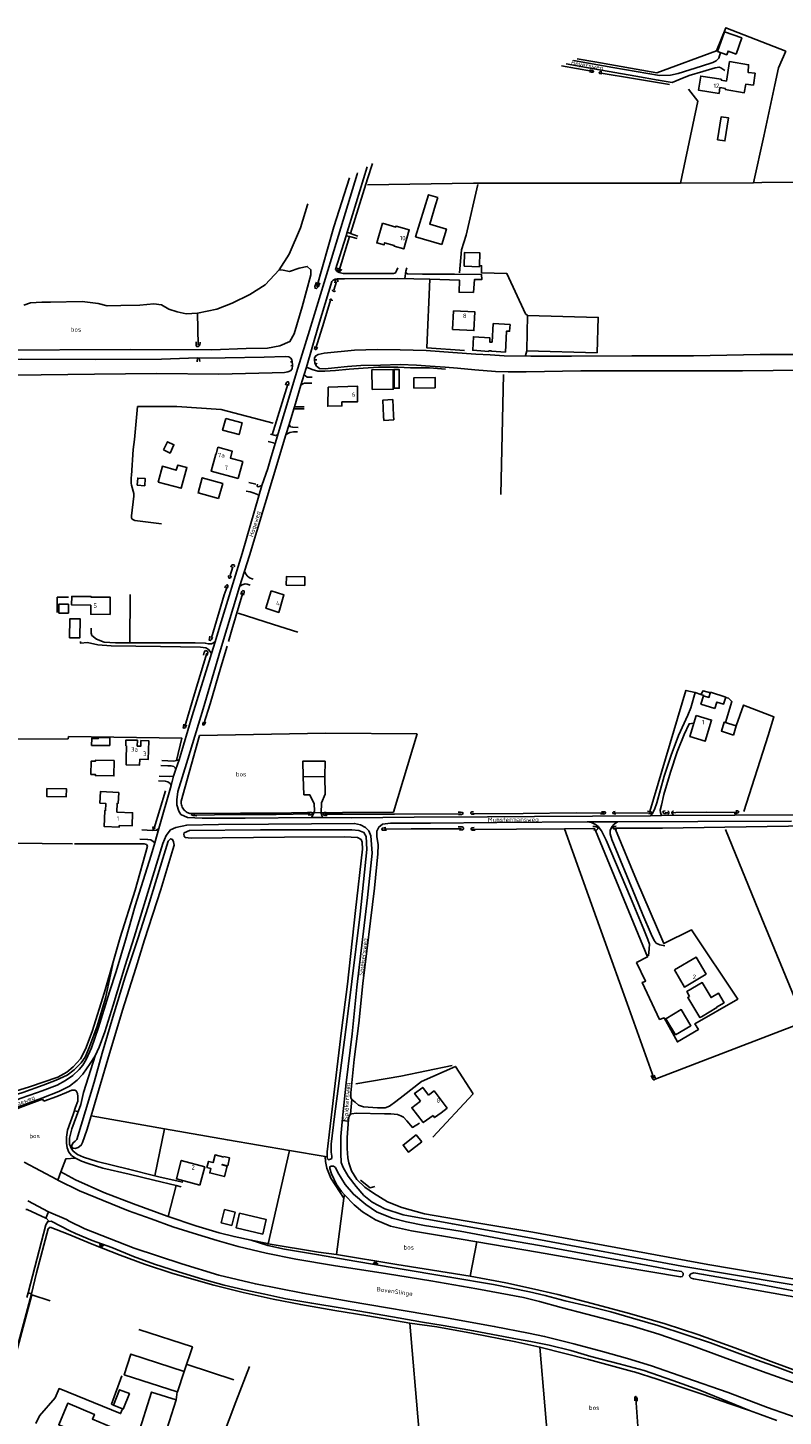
# Model space of a CAD drawing. Header units: metres. Extents: x 226218 to 240385, y 439369 to 449677.
# Tile 61 of 256: x 228592 to 229018, y 441308 to 442091. Entities that reach past the tile are written whole.
import ezdxf

# ---------------------------------------------------------------- set-up
doc = ezdxf.new("R2010")
doc.units = ezdxf.units.M
doc.header["$MEASUREMENT"] = 0
for name, color, linetype in [('BIJGEBOUW', 4, 'Continuous'), ('CULTUURAANDUIDING', 253, 'Continuous'), ('DAKRAND', 4, 'Continuous'), ('DAKRAND-BYG', 4, 'Continuous'), ('HEG', 253, 'Continuous'), ('HEK', 253, 'Continuous'), ('HOOFDGEBOUW', 4, 'Continuous'), ('HOUTWAL', 253, 'Continuous'), ('HUISNUMMER', 253, 'Continuous'), ('INSTEEKSLOOT', 153, 'Continuous'), ('KANTVERH', 253, 'Continuous'), ('KANTWATER', 153, 'Continuous'), ('KUNSTWERK', 253, 'Continuous'), ('MIDSLTGREPPEL', 253, 'Continuous'), ('OVERIGEAFSCH', 253, 'Continuous'), ('OVLIJNOBJ', 253, 'Continuous'), ('RASTER', 253, 'Continuous'), ('STRAATNAAM', 253, 'Continuous'), ('TALUD', 253, 'Continuous'), ('WATERLNAAM', 253, 'Continuous')]:
    doc.layers.add(name, color=color, linetype=linetype)
doc.styles.get("Standard").update_dxf_attribs({"font": 'iso.shx'})

# ---------------------------------------------------------------- blocks, each defined once
blk = doc.blocks.new('TA', base_point=(75009.5, 300012))
for p, q in [((75009.5, 300012.5), (75010, 300012.5)), ((75009.5, 300012.25), (75010.5, 300012.25)), ((75009.5, 300012), (75010, 300012)), ((75009.5, 300011.75), (75010.5, 300011.75)), ((75009.5, 300011.5), (75010, 300011.5))]:
    blk.add_line(p, q)

msp = doc.modelspace()

# ---------------------------------------------------------------- linework, layer by layer
at = {"layer": 'BIJGEBOUW'}
for points in [[(228854.18, 441913.38), (228854.82, 441923.92), (228864.28, 441923.35), (228864.05, 441919.56), (228862.38, 441919.66), (228861.66, 441907.86), (228853.88, 441908.33), (228853.89, 441908.49)], [(228703.91, 441870.38), (228702.14, 441863.81), (228711.41, 441861.31), (228713.18, 441867.88), (228703.91, 441870.38)]]:
    msp.add_lwpolyline(points, dxfattribs=at)
at = {"layer": 'DAKRAND'}
for points in [[(228982.68, 442056.99), (228985.81, 442056.34), (228985.71, 442055.84), (228996.41, 442054.01), (228997.21, 442058.86), (229001.55, 442058.4), (229002.51, 442065.06), (228998.54, 442065.5), (228998.85, 442069.84), (228988.15, 442071.6), (228986.32, 442060.63), (228983.32, 442061.15)], [(228627.82, 441765.2), (228616.98, 441765.3), (228617.07, 441770.11), (228627.86, 441770.05), (228627.86, 441769.73)], [(228647.98, 441685.87), (228647.62, 441685.86), (228647.61, 441689.1), (228654.1, 441689.01), (228654.06, 441685.73)], [(228655.44, 441678.31), (228655.34, 441674.99), (228647.69, 441675.19), (228647.81, 441678.48)], [(228759.97, 441677.26), (228759.88, 441668.51), (228747.57, 441668.31), (228747.41, 441677.11), (228759.97, 441677.26)], [(228643.9, 441640.89), (228643.86, 441640.04), (228635.28, 441640.4), (228635.7, 441649.28), (228636.08, 441649.28), (228636.23, 441653.36), (228632.94, 441653.55), (228633.27, 441660.02), (228643.61, 441659.45), (228643.32, 441653.4), (228642.61, 441653.43), (228642.41, 441648.39)], [(228813.71, 441485.48), (228810.45, 441489.91), (228815.05, 441493.3), (228818.29, 441488.91)], [(228825.35, 441479.02), (228821.72, 441476.3), (228820.86, 441477.45)], [(228629.49, 441295.63), (228625.03, 441297.52), (228624.73, 441296.79), (228609.73, 441303.12), (228614.84, 441315.21), (228629.83, 441308.88), (228628.74, 441306.29), (228643.02, 441300.26), (228639.3, 441291.47)]]:
    msp.add_lwpolyline(points, dxfattribs=at)
at = {"layer": 'DAKRAND-BYG'}
for p, q in [((228822.3, 441990.8), (228823.55, 441994.89)), ((228991.9, 441697.03), (228990.27, 441691.94)), ((228680.56, 441333.09), (228680.47, 441333.11)), ((228645.72, 441312.03), (228640.56, 441314.1)), ((228675.93, 441317.16), (228669.42, 441296.38))]:
    msp.add_line(p, q, dxfattribs=at)
for points in [[(228991.79, 442075.81), (228995, 442084.97), (228985.27, 442088.44), (228981.29, 442077.24), (228986.55, 442075.48), (228987.24, 442077.49), (228991.79, 442075.81)], [(228981.35, 442027.5), (228983.39, 442040.53), (228987.55, 442039.88), (228985.52, 442026.84), (228981.35, 442027.5)], [(228825.76, 441968.39), (228811.04, 441972.85), (228818.21, 441996.51), (228823.55, 441994.89)], [(228822.3, 441990.8), (228819.04, 441980.04), (228828.43, 441977.2), (228825.76, 441968.39)], [(228838.4, 441956.28), (228838.69, 441964.03), (228847.31, 441963.71), (228847.05, 441956.62)], [(228847.05, 441956.62), (228847.03, 441955.96), (228838.4, 441956.28)], [(228853.89, 441908.49), (228852.33, 441908.55), (228852.32, 441908.23), (228843.28, 441908.86), (228843.68, 441916.43), (228852.93, 441915.84), (228852.86, 441913.44), (228854.18, 441913.38)], [(228786.51, 441886.78), (228786.39, 441897.91), (228798.34, 441898.03), (228798.46, 441886.91), (228786.51, 441886.78)], [(228799.01, 441887.46), (228798.94, 441898.06), (228801.69, 441898.08), (228801.76, 441887.48), (228799.01, 441887.46)], [(228822.07, 441887.76), (228810.07, 441887.54), (228809.97, 441893.29), (228821.97, 441893.51), (228822.07, 441887.76)], [(228798.6, 441872.1), (228798.09, 441881.02), (228792.48, 441880.7), (228792.99, 441871.78)], [(228798.6, 441872.1), (228798.74, 441869.64), (228793.14, 441869.34), (228792.99, 441871.78)], [(228668.91, 441852.66), (228671.13, 441857.3), (228674.74, 441855.57), (228672.53, 441850.93), (228668.91, 441852.66)], [(228665.73, 441834.57), (228678.88, 441831.02), (228681.99, 441842.68), (228676.89, 441844.08), (228676.06, 441841.2), (228668.2, 441843.48), (228665.73, 441834.57)], [(228654.05, 441832.74), (228654.31, 441836.82), (228658.54, 441836.55), (228658.28, 441832.47), (228654.05, 441832.74)], [(228699.9, 441825.24), (228688.32, 441828.43), (228690.69, 441837), (228702.26, 441833.8), (228699.9, 441825.24)], [(228748.57, 441776.31), (228738.08, 441776.45), (228738.14, 441781.22), (228748.63, 441781.09), (228748.57, 441776.31)], [(228615.26, 441760.73), (228609.79, 441760.66), (228609.73, 441765.63), (228615.21, 441765.69), (228615.26, 441760.73)], [(228615.78, 441746.77), (228616.03, 441757.53), (228621.88, 441757.39), (228621.63, 441746.64), (228615.78, 441746.77)], [(228979.82, 441706.98), (228971.99, 441709.42), (228973.44, 441714.1), (228976.5, 441713.15), (228977.4, 441716.04), (228985.99, 441713.37), (228984.74, 441709.36), (228980.92, 441710.55), (228979.82, 441706.98)], [(228990.27, 441691.94), (228983.49, 441694.12), (228985.12, 441699.2), (228991.9, 441697.03)], [(228638.5, 441685.97), (228628.28, 441686.05), (228628.31, 441690), (228632.04, 441689.97), (228632.04, 441690.46), (228638.54, 441690.41), (228638.5, 441685.97)], [(228640.99, 441677.57), (228640.85, 441668.93), (228630.38, 441669.1), (228630.39, 441669.72), (228627.84, 441669.77), (228627.96, 441677.2), (228630.4, 441677.16), (228630.42, 441677.74), (228640.99, 441677.57)], [(228603.04, 441661.71), (228614.02, 441661.66), (228613.99, 441657.14), (228603.02, 441657.19), (228603.04, 441661.71)], [(228972.22, 441533.14), (228980.88, 441538.29), (228980.75, 441538.45), (228984.99, 441540.99), (228981.83, 441546.49), (228977.65, 441543.96), (228972.7, 441552.39), (228963.95, 441547.26), (228965.52, 441544.59)], [(228972.22, 441533.14), (228971.41, 441532.65), (228964.52, 441543.98), (228965.52, 441544.59)], [(228957.68, 441522.88), (228966.34, 441528.06), (228960.89, 441537.17), (228952.23, 441531.99), (228957.68, 441522.88)], [(228814.46, 441462.51), (228811.34, 441466.53), (228803.92, 441460.76), (228807.05, 441456.74), (228814.46, 441462.51)], [(228702.83, 441453.94), (228697.9, 441455.18), (228696.83, 441450.92), (228694.23, 441451.58), (228693.34, 441448.06), (228695.57, 441447.5), (228694.95, 441445.04), (228703.18, 441442.96), (228704.68, 441448.9), (228701.87, 441449.6), (228701.94, 441449.86), (228705.03, 441449.08), (228706.14, 441453.49), (228702.92, 441454.3), (228702.83, 441453.94)], [(228707.37, 441415.39), (228709.29, 441422.9), (228703.29, 441424.44), (228701.36, 441416.92), (228707.37, 441415.39)], [(228724.77, 441410.6), (228709.85, 441414.06), (228711.76, 441422.3), (228726.68, 441418.84), (228724.77, 441410.6)], [(228680.47, 441333.11), (228650.43, 441342.93), (228646.7, 441331.3), (228676.62, 441321.62)], [(228676.62, 441321.62), (228676.8, 441321.56), (228680.56, 441333.09)], [(228640.56, 441314.1), (228644.08, 441322.87), (228649.6, 441320.66), (228646.09, 441311.89), (228645.72, 441312.03)], [(228654.37, 441297.06), (228662.04, 441321.52), (228675.93, 441317.16)]]:
    msp.add_lwpolyline(points, dxfattribs=at)
at = {"layer": 'HEG'}
for p, q in [((228730.74, 441867.76), (228701.28, 441875.5)), ((228649.83, 441743.91), (228649.96, 441771.07)), ((228843.4, 441489.72), (228820.76, 441465.15))]:
    msp.add_line(p, q, dxfattribs=at)
for points in [[(228835.7, 441952.57), (228836.82, 441965.49), (228839.63, 441973.66)], [(228608.9, 441760.97), (228608.87, 441769.63), (228615.2, 441769.72)], [(228710.89, 441760.65), (228730.96, 441754.16), (228744.62, 441750.01)], [(228676.09, 441677.49), (228679.23, 441690.15), (228615.25, 441691.07), (228615.14, 441689.77)], [(228803.93, 441488.46), (228814.35, 441496.65), (228833.47, 441505.1), (228843.4, 441489.72)]]:
    msp.add_lwpolyline(points, dxfattribs=at)
at = {"layer": 'HEK'}
for p, q in [((228839.63, 441973.66), (228846.18, 442002.29)), ((228873.03, 441905.99), (228873.7, 441908.48)), ((228663.86, 441443.48), (228669.43, 441469.97)), ((228739.84, 441457.71), (228727.88, 441405.15)), ((228671.45, 441420.42), (228675.94, 441437.95)), ((228603.91, 441423.2), (228602.45, 441419.61)), ((228676.62, 441321.62), (228675.93, 441317.16))]:
    msp.add_line(p, q, dxfattribs=at)
for points in [[(229001.71, 442003.33), (229007.36, 442029.53), (229013.58, 442058.48), (229015.74, 442068.15), (229019.79, 442077.43)], [(228964.97, 442055.98), (228970.14, 442049.35), (228960.43, 442003.04)], [(228874.2, 441928.41), (228872.94, 441929.48), (228862.56, 441952.06), (228848.26, 441952.56), (228848.21, 441956.54), (228847.05, 441956.62)], [(228874.2, 441928.41), (228914, 441927.36), (228913.43, 441907.46), (228873.7, 441908.48)], [(228873.7, 441908.48), (228873.79, 441908.83), (228874.2, 441928.41)], [(228701.28, 441875.5), (228676.4, 441877.08), (228654.15, 441877.22)], [(228760.06, 441454.26), (228760.19, 441451.59), (228760.89, 441447.82), (228763.13, 441442.14), (228770.62, 441430.85)], [(228788.03, 441437.35), (228785.39, 441436.69), (228780.01, 441441.05)], [(228654.92, 441356.78), (228685.1, 441346.99), (228680.47, 441333.11)], [(228645.38, 441330.64), (228639.4, 441314.7), (228640.56, 441314.1)], [(228645.72, 441312.03), (228644.59, 441309.35), (228609.91, 441323.52), (228607.67, 441318.36), (228598.79, 441308.09), (228596.87, 441303.86)]]:
    msp.add_lwpolyline(points, dxfattribs=at)
at = {"layer": 'HOOFDGEBOUW'}
msp.add_line((228647.98, 441685.87), (228647.81, 441678.48), dxfattribs=at)
for points in [[(228983.32, 442061.15), (228983.39, 442061.63), (228971.83, 442063.41), (228970.61, 442055.47), (228982.17, 442053.7), (228982.68, 442056.99)], [(228792.26, 441980.45), (228789.07, 441969.42), (228793.2, 441968.22), (228793.56, 441969.45), (228798.97, 441967.89), (228798.87, 441967.57), (228804.3, 441966), (228807.4, 441976.72), (228799.99, 441978.87), (228799.82, 441978.27), (228792.26, 441980.45)], [(228832.42, 441931.15), (228831.89, 441920.59), (228843.89, 441919.99), (228844.42, 441930.55), (228832.42, 441931.15)], [(228761.68, 441888.02), (228761.44, 441877.28), (228769.48, 441877.45), (228769.45, 441879.72), (228778.29, 441879.84), (228778.21, 441888.68), (228761.68, 441888.02)], [(228710.88, 441836.51), (228713.49, 441846.16), (228706.57, 441848.03), (228707.63, 441851.97), (228699.53, 441854.16), (228698.47, 441850.23), (228698.27, 441850.28), (228695.66, 441840.62), (228710.88, 441836.51)], [(228627.82, 441765.2), (228627.78, 441760.01), (228638.71, 441759.92), (228638.79, 441769.64), (228627.86, 441769.73)], [(228729.64, 441773.23), (228726.6, 441763.38), (228733.83, 441761.05), (228736.72, 441771.04), (228729.64, 441773.23)], [(228969.37, 441702.92), (228965.79, 441691.05), (228974.43, 441688.45), (228978.01, 441700.33), (228969.37, 441702.92)], [(228654.06, 441685.73), (228656.04, 441685.68), (228656.11, 441688.79), (228660.46, 441688.69), (228660.22, 441678.2), (228655.44, 441678.31)], [(228642.41, 441648.39), (228651.34, 441648.13), (228651.12, 441640.67), (228643.9, 441640.89)], [(228956.97, 441559.47), (228962.64, 441549.87), (228974.91, 441557.12), (228969.23, 441566.72), (228956.97, 441559.47)], [(228813.71, 441485.48), (228808.83, 441481.81), (228815.35, 441473.46), (228820.86, 441477.45)], [(228825.35, 441479.02), (228828.78, 441481.6), (228821.49, 441491.31), (228818.29, 441488.91)], [(228689.37, 441438.19), (228692.11, 441448.56), (228678.83, 441452.08), (228676.08, 441441.71), (228689.37, 441438.19)]]:
    msp.add_lwpolyline(points, dxfattribs=at)
at = {"layer": 'HOUTWAL'}
msp.add_line((228802.67, 441499.58), (228831.56, 441505.55), dxfattribs=at)
at = {"layer": 'INSTEEKSLOOT'}
for p, q in [((228590.2, 441451.1), (228608.74, 441441.29)), ((228592.26, 441429.35), (228603.91, 441423.2)), ((228603.91, 441423.2), (228614.02, 441418.72)), ((228575.81, 441307.94), (228594.39, 441376.81)), ((228591.78, 441374.79), (228592.52, 441377.48)), ((228592.52, 441377.48), (228594.39, 441376.81))]:
    msp.add_line(p, q, dxfattribs=at)
for points in [[(228909.26, 442066.88), (228910.74, 442066.66), (228911.31, 442066.27), (228911.29, 442065.92), (228910.92, 442065.62), (228910.04, 442065.64), (228909.13, 442065.85)], [(228916.04, 442065.77), (228915.02, 442065.84), (228914.55, 442065.53), (228914.93, 442064.86), (228916.14, 442064.65)], [(228767.37, 441955.29), (228767.03, 441954.43), (228767.08, 441953.84), (228767.53, 441953.35), (228768.19, 441953.21), (228768.71, 441953.59), (228768.97, 441954.05), (228769.17, 441954.62)], [(228757.07, 441946.89), (228756.33, 441944.78), (228755.06, 441943.62), (228754.3, 441943.84), (228754.24, 441944.82), (228755.15, 441947.28)], [(228767.09, 441947.38), (228767.17, 441948.1), (228767.06, 441948.57), (228766.21, 441948.76), (228765.64, 441947.96), (228765.42, 441946.83)], [(228765.92, 441942.41), (228765.73, 441942.22), (228765.5, 441942.09), (228765.23, 441942.02), (228764.96, 441942.02), (228764.7, 441942.1), (228764.47, 441942.24), (228764.29, 441942.44), (228764.16, 441942.68), (228764.11, 441942.95)], [(228762.49, 441937.14), (228762.6, 441937.34), (228762.76, 441937.49), (228762.96, 441937.6), (228763.18, 441937.64), (228763.4, 441937.61), (228763.61, 441937.52), (228763.78, 441937.36), (228763.89, 441937.17), (228763.95, 441936.95), (228763.93, 441936.73)], [(228689.46, 441913.39), (228689.29, 441911.78), (228688.47, 441911.03), (228687.56, 441910.94), (228687.26, 441911.56), (228687.16, 441913.65)], [(228753.94, 441903.51), (228754.07, 441904.6), (228754.74, 441905.72), (228756.01, 441906.56), (228759.52, 441907.17), (228776.62, 441908.85), (228789.33, 441909.25), (228802.32, 441909.13), (228817.02, 441908.63), (228831.93, 441907.52), (228845.09, 441906.71), (228853.02, 441906.24), (228860.97, 441905.74), (228876, 441905.45), (228899.04, 441905.61), (228933.03, 441905.7), (228967.69, 441905.78), (229005.4, 441906.48), (229050, 441906.51)], [(228755.65, 441910.52), (228755.3, 441909.83), (228754.89, 441909.38), (228754.34, 441909.29), (228753.98, 441909.58), (228754.16, 441910.48), (228754.27, 441910.92)], [(228328.59, 441887.94), (228344.88, 441889.64), (228354.83, 441891.58), (228362.57, 441892.68), (228371.5, 441893.29), (228383.14, 441893.45), (228399.58, 441893.5), (228420.77, 441893.66), (228446.69, 441893.64), (228480.91, 441893.99), (228513.9, 441894.29), (228544.12, 441894.71), (228584.69, 441894.89), (228629.96, 441895.31), (228664.95, 441895.72), (228700.04, 441895.41), (228730.05, 441896.16), (228737.06, 441896.36), (228739.04, 441896.73), (228740.42, 441897.32), (228741.32, 441898.31), (228741.64, 441900.33)], [(228687.91, 441904.55), (228667.74, 441903.88), (228630.49, 441903.68), (228588.9, 441903.78), (228556.7, 441903.35), (228533.17, 441902.87), (228530.69, 441902.79)], [(228741.34, 441902.68), (228741.13, 441903.46), (228740.69, 441904.32), (228739.54, 441905.19), (228737.47, 441905.43), (228725.69, 441904.96), (228703.54, 441904.59), (228688.95, 441904.49)], [(229047.32, 441897.85), (228995.45, 441897.28), (228955.5, 441897.23), (228904.3, 441897.33), (228873.43, 441896.76), (228863.25, 441896.76), (228856.05, 441896.8), (228844.34, 441897.84), (228834.57, 441898.76), (228827.7, 441899.42), (228819.19, 441899.98), (228811.62, 441900.46), (228802.27, 441900.79), (228791.26, 441900.39), (228780.21, 441900.23), (228772.69, 441899.67), (228765.33, 441898.93), (228760.09, 441898.32), (228756.74, 441898.59), (228755.13, 441899.91), (228754.14, 441901.55)], [(228737.57, 441889.14), (228737.98, 441890.3), (228738.21, 441890.7), (228738.71, 441891.1), (228739.41, 441891.02), (228739.6, 441890.05), (228739.25, 441888.98)], [(228708.75, 441786.69), (228708.92, 441787.35), (228708.61, 441787.93), (228707.5, 441787.82), (228707.05, 441787.11), (228706.86, 441786.5)], [(228704.82, 441774.68), (228705.13, 441775.55), (228705.1, 441776.47), (228704.73, 441776.8), (228703.77, 441775.89), (228703.42, 441774.9)], [(228707.03, 441781.6), (228706.58, 441780.63), (228706.11, 441780.37), (228705.74, 441780.41), (228705.54, 441781.28), (228705.7, 441781.92)], [(228713.95, 441770.79), (228714.29, 441772.36), (228714.23, 441773.15), (228713.54, 441773.38), (228712.96, 441772.86), (228712.45, 441771.15)], [(228696.55, 441747.06), (228695.98, 441745.8), (228695.31, 441745.14), (228694.55, 441745.46), (228694.72, 441746.3), (228695, 441747.64)], [(228693.47, 441736.74), (228693.8, 441738.34), (228693.6, 441739.19), (228692.55, 441739.51), (228691.71, 441738.74), (228691.45, 441736.98)], [(228681.73, 441697.71), (228681.26, 441696.24), (228680.54, 441695.75), (228679.97, 441695.96), (228680.01, 441696.83), (228680.3, 441698.13)], [(228692.51, 441699.4), (228692.17, 441698.3), (228691.48, 441697.53), (228691.01, 441697.6), (228690.98, 441698.2), (228691.3, 441699.2)], [(228686.54, 441647.79), (228685.3, 441647.62), (228684.65, 441647.33), (228684.58, 441646.88), (228685.5, 441646.53), (228687.62, 441646.34)], [(228750.35, 441646.96), (228751.97, 441646.96), (228752.48, 441647.14), (228752.79, 441647.68), (228752.46, 441648.29), (228751.62, 441648.42), (228750.11, 441648.28)], [(228760.55, 441648.33), (228759.44, 441648.2), (228759, 441647.92), (228758.77, 441647.37), (228759.07, 441646.93), (228759.8, 441646.63), (228761.05, 441646.63)], [(228835.29, 441647.11), (228836.97, 441647.2), (228837.71, 441647.43), (228837.78, 441647.75), (228837.48, 441648.25), (228836.29, 441648.46), (228835.03, 441648.39)], [(228843.59, 441648.58), (228842.74, 441648.55), (228842.24, 441648.31), (228842.16, 441647.78), (228842.6, 441647.36), (228844.07, 441647.26)], [(228915.89, 441648.66), (228917.29, 441648.71), (228917.87, 441648.59), (228918.16, 441648.16), (228917.74, 441647.55), (228916.8, 441647.4), (228915.23, 441647.47)], [(228923.63, 441648.78), (228922.58, 441648.57), (228922.21, 441648.2), (228922.44, 441647.69), (228923.18, 441647.49), (228924.01, 441647.49)], [(228942.51, 441647.59), (228943.6, 441647.67), (228944.02, 441648.03), (228943.99, 441648.46), (228943.19, 441648.77), (228941.9, 441648.94)], [(228951.82, 441649.13), (228950.79, 441648.93), (228950.5, 441648.54), (228950.63, 441648), (228951.08, 441647.72), (228952.4, 441647.5)], [(228953.21, 441649.08), (228953.46, 441649), (228953.67, 441648.85), (228953.84, 441648.65), (228953.94, 441648.41), (228953.98, 441648.15), (228953.95, 441647.9), (228953.85, 441647.66), (228953.69, 441647.45), (228953.48, 441647.3), (228953.23, 441647.21)], [(228956.4, 441649.1), (228956.14, 441649.04), (228955.91, 441648.91), (228955.73, 441648.72), (228955.6, 441648.49), (228955.54, 441648.23), (228955.56, 441647.97), (228955.65, 441647.72), (228955.8, 441647.51), (228956.01, 441647.34), (228956.25, 441647.24), (228956.51, 441647.21)], [(228991.62, 441649.21), (228992.62, 441649.22), (228993.17, 441648.87), (228993.25, 441648.45), (228992.76, 441647.98), (228991.91, 441647.71), (228990.65, 441647.64)], [(228664, 441639.79), (228663.8, 441639.18), (228663.39, 441638.84), (228662.95, 441638.9), (228662.83, 441639.51), (228663.18, 441640.45)], [(228772.61, 441551.54), (228777.05, 441592.96), (228781.1, 441627.62), (228780.94, 441631.47), (228780.29, 441632.98), (228778.26, 441634.17), (228771.02, 441634.54), (228737.05, 441634.38), (228684.48, 441633.75), (228681.12, 441634.23), (228680.57, 441634.99), (228680.32, 441636.03), (228680.5, 441636.86), (228683.43, 441638.1), (228723.57, 441638.51), (228775.07, 441638.52), (228779.05, 441638.16), (228781.87, 441637.02), (228783.13, 441634.73), (228783.48, 441627.49), (228779.78, 441590.87), (228775.13, 441552.93)], [(228794.23, 441639.77), (228792.31, 441639.5), (228791.97, 441638.91), (228792.21, 441638.39), (228793.3, 441638.21), (228794.56, 441638.23)], [(228835.87, 441638.39), (228837.48, 441638.47), (228838.07, 441638.95), (228838.1, 441639.48), (228837.49, 441640.13), (228836.34, 441640.24), (228835.05, 441640.13)], [(228844.04, 441639.86), (228842.9, 441639.66), (228842.42, 441639.4), (228842.38, 441638.94), (228842.8, 441638.33), (228844.66, 441638.34)], [(228910.92, 441640.28), (228912.1, 441640.38), (228913.11, 441640.22), (228913.55, 441639.78), (228913.74, 441639.01), (228913.17, 441638.53), (228911.53, 441638.32)], [(228924.2, 441640.47), (228923.16, 441640.42), (228922.49, 441640.01), (228922.34, 441639.47), (228922.9, 441639.09), (228924.48, 441639.04)], [(228658.05, 441576.42), (228667.41, 441604.83), (228674.05, 441627.31), (228674.84, 441629.92), (228674.55, 441631.72), (228673.93, 441632.95), (228672.76, 441633.46), (228671.54, 441632.12), (228669.12, 441624.69), (228660.15, 441595.3), (228654.26, 441577.05)], [(228654.26, 441577.05), (228647.23, 441555.7), (228640.18, 441532.82), (228634.28, 441512.59), (228629.63, 441496.24), (228619.89, 441463.83), (228618.99, 441462.88), (228617.79, 441462.11), (228617.17, 441460.73), (228617.19, 441459.49), (228617.8, 441458.96), (228619.08, 441458.81), (228620.7, 441459.33), (228622.45, 441460.66), (228623.2, 441462.29), (228625.51, 441469.24), (228627.94, 441477.34), (228629.28, 441481.81), (228637.35, 441509.18), (228645.73, 441536.91), (228653.13, 441560.55), (228658.05, 441576.42)], [(228772.61, 441551.54), (228769.31, 441525.44), (228765.64, 441495.43), (228761.13, 441457.01), (228761.07, 441454.09), (228761.24, 441452.99), (228761.86, 441452.51), (228763.04, 441452.78), (228763.68, 441453.27), (228763.68, 441454.52), (228763.48, 441456.84), (228763.43, 441461.31), (228765.33, 441476.96), (228767.99, 441496.9), (228772.18, 441530.19), (228775.13, 441552.93)], [(228945.52, 441500.1), (228946.07, 441498.62), (228946.07, 441497.92), (228945.77, 441497.59), (228945.27, 441497.51), (228944.75, 441497.87), (228943.94, 441499.99)], [(228882.06, 441404.02), (228861.12, 441407.45), (228836.09, 441412.16), (228816.12, 441415.47), (228805.92, 441417.57), (228797.85, 441419.54), (228789.04, 441423.16), (228782.94, 441427.2), (228775.92, 441433.08), (228771.24, 441438.45), (228767.17, 441445.28), (228765.78, 441448.07), (228764.8, 441448.93), (228763.41, 441448.91), (228762.71, 441448.54), (228762.64, 441447.48), (228763.62, 441444.5), (228766.48, 441438.63), (228769.3, 441434.53), (228770.87, 441432.7), (228776.39, 441427.03), (228781.08, 441423.14), (228788.46, 441418.66), (228796.94, 441415.11), (228808.72, 441412.41), (228825.7, 441409.63), (228845.55, 441406.24), (228879.81, 441400.35)], [(228879.81, 441400.35), (228926.89, 441392.21), (228960.36, 441386.39), (228961.43, 441386.61), (228961.83, 441387.11), (228962.01, 441387.81), (228961.94, 441388.54), (228960.93, 441389.42), (228957, 441390.09), (228937.99, 441393.59), (228882.06, 441404.02)], [(228972.1, 441384.6), (228967.76, 441385.34), (228966.47, 441385.81), (228965.73, 441386.45), (228965.56, 441387.28), (228966.3, 441388.26), (228967.91, 441388.8), (228973.47, 441387.84), (229004.68, 441382.32), (229035.02, 441376.55), (229037.22, 441375.89), (229038.16, 441375.03), (229038.14, 441374.27), (229037.25, 441373.71), (229035.51, 441373.59), (229029.69, 441374.19), (229001.1, 441379.33), (228972.1, 441384.6)], [(228936.07, 441316.47), (228936.03, 441317.7), (228935.71, 441318.7), (228935.33, 441319.02), (228935, 441319), (228934.67, 441318.46), (228934.75, 441316.57)]]:
    msp.add_lwpolyline(points, dxfattribs=at)
at = {"layer": 'KANTVERH'}
for p, q in [((228805.55, 441953.38), (228804.95, 441949.26)), ((228720.96, 441833.34), (228716.98, 441834.37)), ((228601.28, 441485.54), (228600.66, 441486.57)), ((228618.52, 441480.02), (228620.69, 441479.64)), ((228769.63, 441474.61), (228773.09, 441474.33)), ((228678.7, 441437.27), (228675.94, 441437.95))]:
    msp.add_line(p, q, dxfattribs=at)
for points in [[(228900.18, 442072.3), (228922.24, 442068.3), (228948.6, 442063.72), (228954.86, 442064.04), (228959.09, 442064.91), (228972.23, 442068.97), (228978.66, 442071.17), (228980.64, 442071.99), (228981.98, 442073.48), (228983.04, 442076.65)], [(228985.47, 442066.65), (228983.18, 442068.17), (228982.17, 442068.54), (228980.04, 442068.11), (228972.96, 442066.04), (228965.25, 442063.7), (228960.25, 442061.78), (228955.83, 442059.73), (228947.89, 442061.22), (228935.31, 442063.34), (228911.62, 442067.59), (228895.87, 442070.35)], [(228765.89, 441954.32), (228771.82, 441973.42), (228772.44, 441975.43), (228775.48, 441985.24), (228783.68, 442012.3)], [(228778.23, 442008.92), (228778, 442008.16), (228763.5, 441960.65), (228751.19, 441919.92), (228744.51, 441898.75), (228729.5, 441848.82), (228727.61, 441842.2), (228724.27, 441832.56), (228722.6, 441826.82), (228713.21, 441794.29), (228700.64, 441753.39), (228697.89, 441744.42), (228695.87, 441737.82), (228694.6, 441733.65), (228685.02, 441702.77), (228677.72, 441678.01), (228675.86, 441672.78), (228674.46, 441668.81), (228673.22, 441663.55), (228666.1, 441639.28), (228663.85, 441631.16), (228661.91, 441624.14), (228652.87, 441595.55), (228647.34, 441576.27)], [(228771.82, 441973.42), (228773.75, 441972.92), (228778.1, 441971.79)], [(228778.46, 441973.18), (228774.28, 441974.74), (228772.44, 441975.43)], [(228763.85, 441947.66), (228764.56, 441948.34), (228765.67, 441948.93), (228766.87, 441949.13), (228770.86, 441949.09), (228800.99, 441949.32), (228819.02, 441949.03), (228835.82, 441948.35), (228835.55, 441941.56), (228843.64, 441941.48), (228844.25, 441948.78), (228848.3, 441948.73), (228848.16, 441951.61), (228833.01, 441951.7), (228814.99, 441951.81), (228806.53, 441951.87), (228805.7, 441952.28), (228805.55, 441953.38), (228806.13, 441955.35)], [(228800.92, 441955.42), (228800.29, 441953.61), (228799.73, 441952.5), (228798.49, 441952.06), (228770.22, 441952.19), (228767.96, 441952.64), (228766.84, 441953.25), (228765.89, 441954.32)], [(228851.61, 441645.85), (228810.18, 441645.57), (228774.9, 441645.34), (228758.66, 441645.4), (228752.23, 441645.42), (228714.91, 441645.05), (228690.57, 441645.02), (228682.44, 441645.46), (228678.62, 441647.14), (228677.48, 441649.05), (228676.36, 441652.54), (228676.32, 441655.34), (228676.91, 441660.07), (228682.48, 441678.35), (228691.16, 441706.77), (228700.97, 441739.96), (228711.75, 441775.5), (228714.52, 441784.33), (228717.3, 441793.22), (228730.31, 441836.25), (228737.86, 441861.14), (228739.64, 441866.98), (228742.31, 441875.8), (228742.67, 441876.98), (228746.36, 441889.13), (228748.23, 441895.28), (228749.4, 441899.29), (228756.27, 441922.86), (228763.85, 441947.66)], [(228748.23, 441895.28), (228748.86, 441894.48), (228749.91, 441893.71), (228751.43, 441893.78), (228752.69, 441893.71)], [(228752.44, 441890.38), (228748.44, 441890.35), (228747.41, 441889.91), (228746.36, 441889.13)], [(228742.67, 441876.98), (228744.39, 441876.98), (228748.21, 441876.99)], [(228748.15, 441875.9), (228744.04, 441875.83), (228742.31, 441875.8)], [(228733.2, 441861.12), (228732.03, 441860.71), (228729.14, 441861.54)], [(228737.86, 441861.14), (228738.51, 441861.67), (228740.16, 441862.47), (228742.11, 441862.86), (228744.46, 441862.9)], [(228744.71, 441865.32), (228741.74, 441865.43), (228740.52, 441865.69), (228740, 441866.18), (228739.64, 441866.98)], [(228731.61, 441855.85), (228730.79, 441856.59), (228727.91, 441857.37)], [(228721.86, 441833.36), (228721.66, 441832.7), (228721.7, 441832.19), (228722.22, 441831.92), (228724.27, 441832.56)], [(228722.6, 441826.82), (228721.88, 441827.57), (228719.94, 441828.31), (228717.73, 441828.95), (228715.51, 441829.35)], [(228719.31, 441779.88), (228717.28, 441780.57), (228716.03, 441781.65), (228715.45, 441782.51), (228714.52, 441784.33)], [(228711.75, 441775.5), (228712.17, 441775.96), (228713.25, 441776.66), (228714.85, 441777.13), (228716.07, 441777), (228717.76, 441776.42)], [(228628.09, 441752.12), (228628.06, 441749.41), (228628.48, 441748.09), (228630.98, 441745.9), (228635.3, 441744.22), (228641.8, 441743.93), (228649.83, 441743.91), (228663.64, 441743.87), (228686.75, 441743.9), (228692.4, 441743.73), (228694.05, 441743.35), (228695.81, 441743.4), (228697.89, 441744.42)], [(228695.87, 441737.82), (228695.19, 441738.99), (228693.95, 441740.34), (228692.64, 441741.01), (228689.77, 441741.42), (228667.17, 441741.84), (228639.33, 441742.15), (228631.72, 441742.84), (228625.92, 441744.01), (228622.05, 441743.65), (228622.08, 441744.73)], [(228943.57, 441646.36), (228944.53, 441647.6), (228945.81, 441649.89), (228947.03, 441653.74), (228951.32, 441668.81), (228955.24, 441680.65), (228959.27, 441691.64), (228964.5, 441703.2), (228966.24, 441707.22), (228968.8, 441715.83), (228971.84, 441714.81), (228973.56, 441714.23)], [(228968.05, 441698.56), (228965.29, 441698.31), (228962.43, 441692.17), (228958.54, 441682.46), (228954.77, 441670.92), (228951.1, 441658.47), (228949.7, 441652.36), (228949.03, 441649.62), (228949.25, 441648.3), (228949.8, 441646.57)], [(228675.86, 441672.78), (228675.42, 441673.49), (228674.56, 441674.14), (228673.19, 441674.56), (228671.22, 441674.59), (228667.36, 441674.71)], [(228667.85, 441677.58), (228674.58, 441677.26), (228676.09, 441677.49), (228677.72, 441678.01)], [(228673.22, 441663.55), (228672.56, 441664.53), (228671.27, 441665.57), (228669.82, 441665.97), (228666, 441666.12)], [(228666.38, 441668.68), (228672.45, 441668.49), (228674.46, 441668.81)], [(228752.23, 441645.42), (228752.85, 441646.45), (228753.58, 441647.83), (228753.92, 441649.14), (228753.9, 441653.2), (228751.37, 441658.19), (228747.99, 441658.26), (228747.57, 441668.31)], [(228759.88, 441668.51), (228759.96, 441658.57), (228757.91, 441653.68), (228757.79, 441647.96), (228757.9, 441646.87), (228758.66, 441645.4)], [(228652.23, 441578.06), (228668.44, 441630.8), (228670.31, 441635.35), (228672.86, 441638.43), (228675.75, 441639.85), (228681.98, 441641.18), (228699.84, 441641.46), (228728.08, 441641.77), (228776.56, 441642.15), (228779.9, 441641.3), (228782.8, 441639.86), (228784.62, 441637.95), (228785.83, 441635.06), (228786.61, 441625.42), (228783.88, 441600.35), (228777.87, 441549.79)], [(228781.31, 441551.85), (228787.75, 441605.61), (228789.8, 441624.96), (228789.96, 441630.04), (228789.15, 441634.71), (228789.14, 441637.72), (228790.35, 441640.02), (228792.41, 441641.72), (228796.93, 441642.16), (228819.35, 441642.22), (228856.77, 441642.55)], [(228851.61, 441645.85), (228878.14, 441646.06), (228943.57, 441646.36), (228949.8, 441646.57), (228991.06, 441646.69), (229030.44, 441646.91)], [(228856.77, 441642.55), (228907.82, 441643.03), (228924.98, 441642.99), (228970.31, 441643.24), (229023.12, 441643.41)], [(228907.82, 441643.03), (228910.33, 441642.62), (228912.56, 441641.58), (228914.05, 441640.3), (228915.95, 441637.88), (228918.47, 441632.7), (228932.29, 441600.3)], [(228935.02, 441600.77), (228921.63, 441632.96), (228920.69, 441636.2), (228920.72, 441638.15), (228921.79, 441640.19), (228923, 441641.6), (228924.98, 441642.99)], [(228656.67, 441638.53), (228662.55, 441638.18), (228664.84, 441638.32), (228666.1, 441639.28)], [(228663.85, 441631.16), (228662.99, 441631.85), (228661.64, 441632.81), (228659.85, 441633.11), (228655.54, 441633.14)], [(228932.29, 441600.3), (228939.78, 441582.39), (228941.99, 441576.69), (228942.89, 441574.11), (228942.73, 441571.35), (228942.35, 441567.45)], [(228935.02, 441600.77), (228939.2, 441590.56), (228943.93, 441579.7), (228945.58, 441576.09), (228946.8, 441574.57), (228948.74, 441573.74), (228951.55, 441573.15)], [(228647.34, 441576.27), (228642.06, 441558.68), (228638.28, 441547.15), (228632.18, 441527.02), (228628.18, 441515.57), (228625.27, 441508.99), (228623.35, 441505.89), (228621.27, 441503.3), (228617.69, 441500.08), (228613.55, 441497.24), (228608.76, 441494.63), (228600.44, 441491.43), (228597.19, 441490.26)], [(228600.25, 441487.27), (228609.81, 441490.92), (228615.73, 441494.04), (228620.15, 441497.44), (228623.35, 441500.81), (228627.53, 441506.83), (228630.23, 441511.13), (228632.58, 441515.89), (228635.7, 441524.53), (228640.41, 441539.61), (228647.26, 441561.93), (228652.23, 441578.06)], [(228777.87, 441549.79), (228775.17, 441523.51), (228771.89, 441495.77), (228769.74, 441476.01), (228768.89, 441465.54), (228768.81, 441456.07), (228769.12, 441450.89)], [(228773.39, 441450.76), (228772.79, 441453.58), (228772.39, 441458.8), (228772.38, 441465.04), (228773.15, 441475.22), (228773.46, 441477.06), (228774.3, 441478.14), (228775.08, 441486.45), (228774.53, 441487.41), (228774.4, 441490.19), (228776.43, 441509.1), (228778.93, 441529.53), (228781.31, 441551.85)], [(228630.23, 441511.13), (228627.86, 441503.32), (228623.72, 441490.47), (228622.16, 441483.67), (228619.75, 441477.05), (228617.09, 441469.94), (228615.86, 441464.64), (228615.72, 441461.36), (228616.65, 441458.95), (228617.91, 441457.27), (228620.23, 441455.46), (228623.62, 441453.89), (228631.44, 441451.57), (228649.15, 441447.23), (228663.86, 441443.48)], [(228577.83, 441483.08), (228588.63, 441487.16), (228597.19, 441490.26)], [(228600.25, 441487.27), (228589.44, 441483.26), (228583.43, 441480.94), (228578.86, 441479)], [(228600.66, 441486.57), (228589.5, 441482.47), (228583.89, 441480.27), (228579.19, 441478.31)], [(228675.94, 441437.95), (228663.42, 441441.03), (228649.53, 441444.28), (228634.53, 441447.79), (228626.41, 441450.3), (228622.66, 441451.76), (228619.27, 441453.37), (228616.98, 441454.97), (228615.46, 441456.7), (228614.46, 441459.26), (228614.02, 441461.89), (228614.09, 441465.31), (228614.6, 441469.09), (228616.33, 441473.91), (228617.78, 441477.95), (228619.23, 441482.08), (228620.48, 441485.46), (228620.53, 441488.07), (228620.33, 441489.83), (228619.61, 441491.27), (228618.85, 441491.72), (228617.21, 441491.72), (228614.02, 441490.49), (228608.59, 441488.21), (228601.28, 441485.54)], [(228803.93, 441488.46), (228799.82, 441485.41), (228796.25, 441482.7), (228793.83, 441481.85), (228789.56, 441481.81), (228781.6, 441482.26), (228778.83, 441483.27), (228776.88, 441484.9), (228775.08, 441486.45)], [(228774.3, 441478.14), (228775.09, 441478.38), (228777.52, 441478.68), (228793.51, 441478.43), (228797.14, 441478.38), (228800.8, 441478.08), (228802.78, 441477.34), (228804.26, 441476.44), (228806.06, 441474.47), (228809.23, 441470.71), (228813.15, 441473.13)], [(228769.12, 441450.89), (228770.23, 441448.13), (228772.99, 441443.15), (228777.43, 441437.48), (228781.9, 441432.42), (228786.58, 441428.56), (228793.72, 441424.89), (228804.01, 441421.46), (228831.75, 441416.35), (228876.31, 441408.19)], [(228877.2, 441411.64), (228845.62, 441416.94), (228816.01, 441422.03), (228803.26, 441425.61), (228795.23, 441428.8), (228787.25, 441433.64), (228782.33, 441437.09), (228777.86, 441441.41), (228774.78, 441446.22), (228773.39, 441450.76)], [(228663.86, 441443.48), (228666.89, 441442.71), (228679.66, 441439.82)], [(228876.31, 441408.19), (228961.23, 441392.55), (229049.72, 441377.62)], [(229032.64, 441383.8), (228975.78, 441393.47), (228877.2, 441411.64)]]:
    msp.add_lwpolyline(points, dxfattribs=at)
at = {"layer": 'KANTWATER'}
msp.add_line((228614.02, 441418.72), (228615.68, 441417.86), dxfattribs=at)
for points in [[(228750.23, 441991.5), (228750.01, 441990.79), (228746.07, 441977.94)], [(228746.07, 441977.94), (228739.66, 441963.04), (228734.1, 441954.26), (228726.14, 441945.77), (228717.53, 441940.32), (228707.58, 441935.49), (228698.85, 441932.11), (228688.02, 441929.85), (228681.59, 441929.4), (228676.49, 441930.47), (228671.75, 441931.99), (228667.77, 441934.39), (228663.44, 441935.03), (228655.55, 441934.19), (228644.67, 441934.05), (228636.97, 441933.82), (228632.01, 441935.14), (228623.03, 441936.37), (228605.15, 441936.04), (228600.17, 441935.95), (228593.88, 441935.54), (228590.12, 441934.36)], [(228871.95, 441374.74), (228845.5, 441379.8), (228819.58, 441384.29), (228795.2, 441388.18), (228764.8, 441392.91), (228743.4, 441396.53), (228726.69, 441399.86), (228710.95, 441403.6), (228699.03, 441406.96), (228685.56, 441411.05), (228674, 441414.66), (228661.79, 441419.25), (228649.09, 441423.78), (228634.82, 441429.54), (228621.47, 441435.01), (228609.26, 441440.96), (228608.74, 441441.29)], [(228615.68, 441417.86), (228624.46, 441413.57), (228652.22, 441402.67), (228679.19, 441393.78), (228699.96, 441387.46), (228720.68, 441382.5), (228747.36, 441377.26), (228774.07, 441372.59), (228827.23, 441363.64), (228855.43, 441358.53), (228874.74, 441354.65)], [(228871.95, 441374.74), (228880.87, 441372.57), (228893.17, 441369.19), (228907.66, 441365.47), (228919.86, 441362.29), (228933.38, 441358.63), (228948.17, 441354.08), (228967.28, 441347.65), (228984.47, 441341.15), (229006.76, 441333.14), (229032.13, 441324.12), (229044.77, 441319.14), (229056.05, 441315.45), (229066, 441312), (229085.74, 441305.57), (229105.46, 441298.66), (229118.04, 441293.94), (229136, 441286.73), (229148.88, 441281)], [(228874.74, 441354.65), (228883.75, 441352.9), (228900.24, 441348.69), (228916.42, 441344.48), (228930.63, 441340.41), (228943.99, 441336.33), (228963.47, 441329.63), (228987.3, 441321.25), (229009.59, 441312.91), (229033.13, 441304.49), (229060.83, 441294.54), (229081.15, 441286.83), (229105.48, 441277.72), (229120.91, 441271.6)]]:
    msp.add_lwpolyline(points, dxfattribs=at)
at = {"layer": 'KUNSTWERK'}
for points in [[(228689.24, 441902.52), (228688.95, 441904.49), (228687.91, 441904.55), (228687.83, 441902.4)], [(228740.56, 441900.09), (228741.64, 441900.33), (228741.34, 441902.68), (228740.49, 441902.21)], [(228755.29, 441903.46), (228753.94, 441903.51), (228754.14, 441901.55), (228755.51, 441901.24)]]:
    msp.add_lwpolyline(points, dxfattribs=at)
at = {"layer": 'MIDSLTGREPPEL'}
for p, q in [((228893.41, 442069.23), (228910.24, 442066.22)), ((228767.86, 441953.8), (228773.75, 441972.92)), ((228766.38, 441947.7), (228764.88, 441942.83)), ((228688.02, 441929.85), (228688.46, 441911.85)), ((228730.18, 441861.25), (228738.96, 441889.72)), ((228652.43, 441858.46), (228654.15, 441877.22)), ((228667.63, 441810.98), (228652.6, 441812.9)), ((228707.92, 441786.76), (228706.26, 441781.23)), ((228663.64, 441639.4), (228669.98, 441660.5)), ((228943.14, 441648.11), (228922.98, 441647.91)), ((228951.56, 441648.13), (228953.36, 441648.15)), ((228957.8, 441648.2), (228956.02, 441648.16)), ((228895, 441639.04), (228913.11, 441588.69)), ((228708.44, 441328.43), (228682.2, 441337.09)), ((228935.23, 441318.04), (228937.04, 441291.68))]:
    msp.add_line(p, q, dxfattribs=at)
for points in [[(228915.72, 442065.17), (228933.89, 442062.16), (228954.2, 442058.6)], [(228774.28, 441974.74), (228783.93, 442005.43), (228786.63, 442014.14)], [(228773.74, 442006.12), (228764.81, 441978.45), (228755.35, 441944.61)], [(228763.1, 441937.08), (228759.19, 441924.44), (228754.76, 441909.98)], [(228650.77, 441838.22), (228651.63, 441852.87), (228652.43, 441858.46)], [(228650.68, 441832.82), (228650.57, 441833.9), (228650.52, 441834.98), (228650.54, 441836.06), (228650.63, 441837.14), (228650.77, 441838.22)], [(228650.76, 441815.58), (228652.11, 441826.53), (228652, 441828.05), (228650.68, 441832.82)], [(228652.6, 441812.9), (228652.21, 441813), (228651.85, 441813.17), (228651.52, 441813.4), (228651.23, 441813.68), (228651, 441814.02), (228650.84, 441814.38), (228650.74, 441814.78), (228650.71, 441815.18), (228650.76, 441815.58)], [(228695.87, 441746.76), (228703.11, 441770.91), (228704.73, 441775.44)], [(228713.51, 441772.18), (228707.42, 441751.25), (228705.45, 441744.69)], [(228693.18, 441738.03), (228686.38, 441715.22), (228680.78, 441696.73)], [(228704.68, 441742.1), (228701.13, 441730.23), (228695.09, 441709.56), (228691.57, 441698.21)], [(228685.83, 441646.82), (228709.5, 441647.15), (228732.46, 441647.17), (228751.46, 441647.47)], [(228759.68, 441647.24), (228775.84, 441647.4), (228799.21, 441647.27), (228836.44, 441647.6)], [(228843.05, 441647.43), (228871.66, 441647.7), (228901.55, 441647.98), (228917.12, 441647.88)], [(228957.8, 441648.2), (228975.33, 441648.39), (228992.26, 441648.3)], [(228836.87, 441639.1), (228808.48, 441639.1), (228793.4, 441638.91)], [(228843.04, 441638.64), (228867.98, 441638.81), (228895, 441639.04), (228912.36, 441639.24)], [(228923.45, 441639.39), (228950.34, 441639.48), (228985.42, 441639.94), (229021.43, 441640.5), (229058.16, 441640.85)], [(228618.59, 441630.65), (228657.99, 441630.68), (228659.21, 441630.3), (228659.82, 441629.24)], [(228644.32, 441577.74), (228652.84, 441604.4), (228659.82, 441629.24)], [(228913.11, 441588.69), (228930.28, 441540.63), (228945.4, 441498.48)], [(228575.43, 441488.06), (228593.32, 441493.57), (228609.16, 441499.14), (228614.27, 441501.93), (228617.92, 441504.89), (228621.94, 441509.38), (228624.76, 441514.85), (228628.62, 441524.85), (228635.58, 441546.91), (228640.7, 441564.62), (228644.32, 441577.74)], [(228690.21, 441264.63), (228709.65, 441316.09), (228717.4, 441335.84)]]:
    msp.add_lwpolyline(points, dxfattribs=at)
at = {"layer": 'OVERIGEAFSCH'}
for p, q in [((228678.73, 441654.69), (228689.17, 441691.7)), ((228689.17, 441691.7), (228760.13, 441693.06)), ((228760.13, 441693.06), (228811.92, 441692.55)), ((228811.92, 441692.55), (228798.56, 441648.4)), ((228798.56, 441648.4), (228683.45, 441647.75))]:
    msp.add_line(p, q, dxfattribs=at)
for points in [[(228749.4, 441899.29), (228752.62, 441897.96), (228755.9, 441897.12), (228759.85, 441896.99), (228765.84, 441897.52), (228773.53, 441898.28), (228781.53, 441898.85), (228790.18, 441899.32), (228800.92, 441899.42), (228808.21, 441898.98), (228818.82, 441898.91), (228827.92, 441898.15)], [(228678.73, 441654.69), (228678.72, 441653.99), (228678.78, 441653.3), (228678.91, 441652.62), (228679.11, 441651.95), (228679.38, 441651.31), (228679.71, 441650.7), (228680.1, 441650.13), (228680.55, 441649.59), (228681.05, 441649.11), (228681.59, 441648.68), (228682.18, 441648.31), (228682.8, 441647.99), (228683.45, 441647.75)]]:
    msp.add_lwpolyline(points, dxfattribs=at)
at = {"layer": 'OVLIJNOBJ'}
for p, q in [((228766.34, 441399.07), (228770.62, 441430.85)), ((228770.62, 441430.85), (228770.87, 441432.7)), ((228592.52, 441377.48), (228602.45, 441415.84)), ((228604.94, 441414.45), (228615.04, 441410.63)), ((228841.78, 441386.77), (228845.55, 441406.24))]:
    msp.add_line(p, q, dxfattribs=at)
for points in [[(228535.83, 441908.6), (228570.26, 441908.89), (228650.05, 441909.3), (228696, 441909.07), (228715.47, 441909.82), (228727.52, 441910.08), (228734.4, 441911.32), (228740.17, 441913.82), (228742.53, 441918.15), (228747.08, 441933.34), (228751.91, 441951.38), (228752.01, 441954.22), (228749.94, 441956.13), (228745.35, 441955.13), (228739.98, 441953.29), (228736.31, 441954.04), (228734.1, 441954.26)], [(228576.12, 441486.27), (228589.44, 441490.43), (228600.91, 441494.51), (228608.22, 441497.28), (228614.53, 441500.25), (228618.5, 441503.25), (228622.39, 441507.22), (228624.56, 441510.4), (228627.11, 441516.12), (228631.38, 441527.86), (228636.03, 441543.51), (228640.7, 441564.62)], [(228591.1, 441424.49), (228591.95, 441424.46), (228602.45, 441419.61)], [(228602.45, 441419.61), (228602.57, 441419.56), (228604.39, 441417.73)], [(228604.39, 441417.73), (228603.55, 441417.64), (228602.45, 441415.84)], [(228616.01, 441412.35), (228605.42, 441417.84), (228604.39, 441417.73)], [(228594.39, 441376.81), (228597.11, 441388.73), (228603.68, 441413.56), (228604.94, 441414.45)], [(228868.59, 441351.37), (228857.61, 441353.43), (228843.71, 441356.04), (228826.57, 441359.07), (228814.83, 441360.99), (228801.12, 441363.28), (228785.08, 441366.19), (228769.68, 441368.74), (228752.46, 441371.6), (228737.89, 441374.1), (228725.9, 441376.77), (228714.41, 441379.1), (228703.12, 441381.79), (228690.78, 441385.22), (228677.34, 441389.23), (228663.8, 441393.58), (228651.86, 441397.98), (228639.59, 441402.93), (228628.55, 441406.9), (228619.23, 441410.83), (228616.01, 441412.35)], [(228875.33, 441378.12), (228855.04, 441382.16), (228830.36, 441386.38), (228800.02, 441391.39), (228776.67, 441395.36), (228756.33, 441398.98), (228737.13, 441402.15), (228727.7, 441404.12), (228718.25, 441407.17)], [(228875.33, 441378.12), (228884.03, 441375.89), (228895.37, 441373.03), (228908.39, 441369.91), (228921.07, 441366.76), (228933.3, 441363.13), (228947.73, 441359.06), (228963.61, 441353.73), (228977.4, 441349.29), (228995.37, 441342.56), (229015.03, 441335.62), (229033.63, 441328.66)], [(228868.59, 441351.37), (228876.01, 441350.02), (228886.39, 441347.94), (228898.51, 441344.97), (228909.9, 441341.6), (228925.83, 441337.45), (228939.92, 441333.65), (228956.08, 441327.95), (228971.26, 441322.58), (228999.3, 441311.08)]]:
    msp.add_lwpolyline(points, dxfattribs=at)
at = {"layer": 'RASTER'}
for p, q in [((228960.43, 442003.04), (229001.71, 442003.33)), ((228860.51, 441895.24), (228859.13, 441827.48)), ((228615.14, 441689.77), (228548.65, 441689.4)), ((228996.2, 441648.87), (229009.93, 441691.65)), ((228777.29, 441495.35), (228802.67, 441499.58)), ((228669.43, 441469.97), (228627.94, 441477.34)), ((228760.06, 441454.26), (228739.84, 441457.71)), ((228761.07, 441454.09), (228760.06, 441454.26))]:
    msp.add_line(p, q, dxfattribs=at)
for points in [[(228902.19, 442073.21), (228912.17, 442071.44), (228947.1, 442065.28), (228980.66, 442077.69), (228986, 442090.67), (229019.79, 442077.43)], [(228783.91, 442002.1), (228843.65, 442003), (228921.33, 442003.14), (228956.34, 442003.01), (228960.43, 442003.04)], [(229001.71, 442003.33), (229006.28, 442003.36), (229104.33, 442003.8)], [(228838.53, 441908.67), (228817.37, 441910.15), (228819.02, 441949.03)], [(228968.8, 441715.83), (228963.51, 441717.13), (228943.19, 441648.77)], [(228977.28, 441715.68), (228973.19, 441716.86), (228971.84, 441714.81)], [(228985.83, 441698.98), (228989.46, 441710.81), (228987.57, 441712.7), (228985.93, 441713.18)], [(229009.93, 441691.65), (229013.13, 441702.2), (228995.95, 441708.83), (228991.9, 441697.03)], [(228912.42, 441638.09), (228941.87, 441566.81), (228935.7, 441563.63), (228940.74, 441553.26), (228939.86, 441552.87), (228938.85, 441552.44), (228948.66, 441531.57), (228951.16, 441532.58), (228958.74, 441518.9), (228970.53, 441525.99), (228968.61, 441529.18), (228992.72, 441543.11), (228966.63, 441582.16), (228951.02, 441574.4), (228935.6, 441610.09), (228923.74, 441638.64)], [(228985.8, 441638.75), (229006.38, 441588.51), (229030.45, 441530.33), (228946.07, 441497.92)], [(228617.56, 441630.56), (228583.24, 441630.94), (228534.95, 441632.14)], [(228739.84, 441457.71), (228704.89, 441463.68), (228669.43, 441469.97)], [(228609.26, 441440.96), (228611, 441445.6), (228613.67, 441452.97), (228619.27, 441453.37)], [(228611, 441445.6), (228619.14, 441441.2), (228635.2, 441434.03), (228651.95, 441427.7), (228670.82, 441420.63), (228671.45, 441420.42)], [(228671.45, 441420.42), (228687.01, 441415.22), (228700.13, 441411.36), (228708.63, 441409.21), (228718.25, 441407.17), (228727.42, 441405.22), (228727.88, 441405.15)], [(228615.04, 441410.63), (228628.63, 441404.88), (228644.36, 441398.78), (228658.18, 441393.64), (228674.18, 441388.4), (228697.17, 441381.73), (228713.83, 441377.58), (228730.74, 441373.87), (228746.2, 441370.82), (228765.51, 441367.44), (228784.03, 441364.41), (228807.74, 441360.41), (228823.05, 441358.21), (228842.54, 441354.78), (228867.6, 441349.85)], [(228727.88, 441405.15), (228756.27, 441400.44), (228766.34, 441399.07)], [(228766.34, 441399.07), (228800.42, 441393.51), (228815.83, 441390.99), (228841.78, 441386.77), (228861.91, 441383.05), (228876.46, 441379.95)], [(228576.8, 441307.13), (228575.97, 441307.47), (228594.5, 441376.26), (228604.97, 441372.98)], [(228876.46, 441379.95), (228891.29, 441376.43), (228910.61, 441371.48), (228931.74, 441365.84), (228951.85, 441360.03), (228970.2, 441353.96), (228991.16, 441346.39), (229013.17, 441338.24), (229037.2, 441329.38), (229061.46, 441320.93), (229067.76, 441359.6), (229106.91, 441352.39), (229144.16, 441346.2), (229188.87, 441338.57), (229194.13, 441337.55), (229198.81, 441335.91), (229210.93, 441329.13), (229237.15, 441313.38)], [(228677.07, 441266.25), (228700.36, 441256.64), (228716.05, 441250.28), (228728.49, 441245.35), (228733.22, 441243.86), (228740.04, 441242.13), (228747.73, 441242.06), (228818.01, 441241.56), (228807.74, 441360.41)], [(228923.56, 441241.71), (228888.78, 441241.81), (228887.11, 441277.41), (228886.82, 441280.75), (228881.14, 441346.89), (228867.6, 441349.85)], [(229014.75, 441305.41), (229005.55, 441308.91), (228999.3, 441311.08), (228988.33, 441314.89), (228973.27, 441320.09), (228947.28, 441328.79), (228934.32, 441332.86), (228933.28, 441333.19), (228908.61, 441339.96), (228881.14, 441346.89)]]:
    msp.add_lwpolyline(points, dxfattribs=at)

# ---------------------------------------------------------------- block references
at = {"layer": 'TALUD'}
for p, xscale, yscale, rotation in [((228634.07, 441404.92), 1.88, 1.88, 250.223), ((228788.34, 441393.37), 2.16, 2.16, 80.3412)]:
    msp.add_blockref('TA', p, dxfattribs=dict(at, xscale=xscale, yscale=yscale, rotation=rotation))

# ---------------------------------------------------------------- texts
at = {"layer": 'CULTUURAANDUIDING'}
for p in [(228616.52, 441919.37), (228709.66, 441668.6), (228593.17, 441464.65), (228804.23, 441401.87), (228908.79, 441311.48)]:
    msp.add_text('bos', height=2.5, dxfattribs=at).set_placement(p)
at = {"layer": 'HUISNUMMER'}
for s, p in [('12', (228979.09, 442056.76)), ('10', (228802.09, 441970.86)), ('8', (228837.7, 441927.03)), ('6', (228775.02, 441882.69)), ('7a', (228699.43, 441848.47)), ('7', (228703.24, 441841.33)), ('4', (228732.29, 441765.03)), ('5', (228629.28, 441763.62)), ('1', (228972.44, 441697.92)), ('3a', (228650.49, 441682.65)), ('3', (228657.28, 441680.15)), ('1', (228642.44, 441643.61)), ('2', (228967.32, 441554.37)), ('8', (228822.88, 441484.72)), ('2', (228684.58, 441446.97))]:
    msp.add_text(s, height=2.5, dxfattribs=at).set_placement(p)
at = {"layer": 'STRAATNAAM'}
for s, rotation, p in [('Beyersweg', 349.7464, (228898.57, 442069.95)), ('Hogeweg', 73.5425, (228719.38, 441803.39)), ('Munstermansweg', 0.3441, (228851.78, 441642.92)), ('Spiekersweg', 83.4509, (228781.47, 441556.11)), ('Spiekersweg', 86.3843, (228772.8, 441474.74)), ('Hogeweg', 20.3211, (228582.48, 441481.41))]:
    msp.add_text(s, height=2.5, rotation=rotation, dxfattribs=at).set_placement(p)
at = {"layer": 'WATERLNAAM'}
msp.add_text('BovenSlinge', height=2.5, rotation=352.3561, dxfattribs=at).set_placement((228788.89, 441378.39))

doc.saveas('drawing.dxf')
